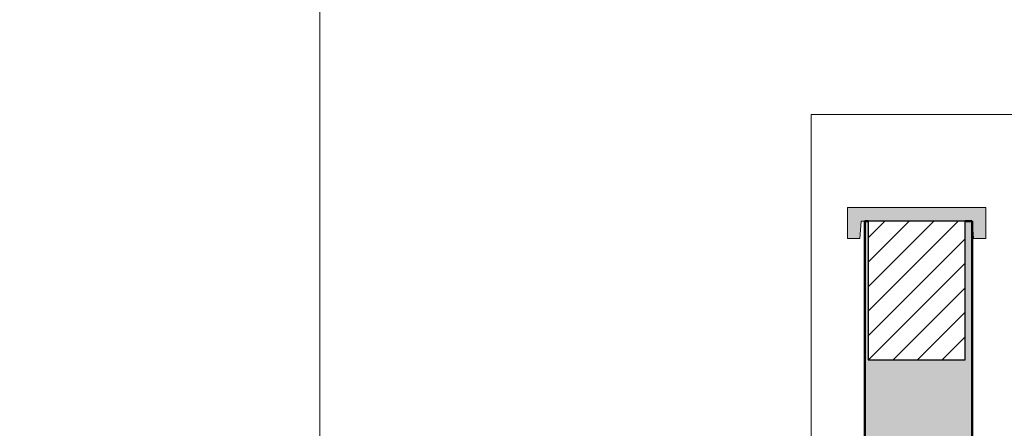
# Model space of a CAD drawing. Header units: metres. Extents: x 9.7 to 43.6, y -0.5 to 5.6.
# Tile 108 of 154: x 28.182 to 29.603, y 3.351 to 3.941. Entities that reach past the tile are written whole.
import ezdxf

# ---------------------------------------------------------------- set-up
doc = ezdxf.new("R2010")
doc.units = ezdxf.units.M
for name, color, linetype, lineweight in [('A-ANNO-DIMS', 7, 'Continuous', 9), ('A-ANNO-DIMS-50', 7, 'Continuous', 9), ('A-DETL-GENF', 7, 'Continuous', 5), ('A-ROOF', 7, 'Continuous', 5), ('G-ANNO-TEXT', 7, 'Continuous', 9), ('I-WALL', 7, 'Continuous', 5)]:
    doc.layers.add(name, color=color, linetype=linetype, lineweight=lineweight)
doc.layers.add('A-DETL', color=7, linetype='Continuous', lineweight=5, true_color=0x00a600)
doc.styles.add('Arial', font='arial.ttf', dxfattribs={"height": 0.075})
doc.dimstyles.new('Com_linha__ref__contínua__-_Cor_Vermelha_Arial_1_5mm_2', dxfattribs={"dimscale": 0.3048, "dimtxt": 0.076519, "dimasz": 0.328084, "dimexe": 0.246063, "dimexo": 0.246063, "dimgap": 0.024606, "dimtad": 1, "dimdec": 1, "dimlfac": 100, "dimrnd": 0.1, "dimdsep": 46, "dimtxsty": 'Arial', "dimblk1": 'OBLIQUE', "dimblk2": 'OBLIQUE', "dimsah": 1, "dimcen": 0.09, "dimdle": 0.246063, "dimazin": 0, "dimtfac": 1, "dimtdec": 4, "dimtix": 1, "dimtmove": 0, "dimatfit": 3, "dimfxl": 1, "dimtvp": 1, "dimtolj": 1, "dimtzin": 0, "dimarcsym": 2})

# ---------------------------------------------------------------- blocks, each defined once
blk = doc.blocks.new('RUFO_1_ - RUFO_1_-1923193-B')
at = {"layer": 'A-ROOF', "true_color": 0x8c8c8b}
blk.add_hatch(color=252, dxfattribs=at).paths.add_polyline_path([(-0.8258, 3.625), (-0.8236, 3.65), (-0.6636, 3.65), (-0.6614, 3.625), (-0.6436, 3.625), (-0.6436, 3.67), (-0.8436, 3.67), (-0.8436, 3.625)])
at = {"layer": 'A-ROOF', "lineweight": 15}
for p, q in [((-0.6436, 3.67), (-0.8436, 3.67)), ((-0.8436, 3.67), (-0.8436, 3.625)), ((-0.6436, 3.625), (-0.6436, 3.67)), ((-0.8258, 3.625), (-0.8236, 3.65)), ((-0.8236, 3.65), (-0.8136, 3.65)), ((-0.6736, 3.65), (-0.6636, 3.65)), ((-0.6636, 3.65), (-0.6614, 3.625)), ((-0.8436, 3.625), (-0.8258, 3.625)), ((-0.6614, 3.625), (-0.6436, 3.625))]:
    blk.add_line(p, q, dxfattribs=at)
blk = doc.blocks.new('DIMBLOCK38-B')
at = {"layer": 'A-ANNO-DIMS-50', "color": 242, "true_color": 0xbd2b2e, "transparency": 16777216}
for p, q in [((29.8792, 3.725), (29.8792, -0.135)), ((29.8792, 3.65), (29.8292, 3.7)), ((29.8792, 3.65), (29.6317, 3.65)), ((29.8792, 3.65), (29.9292, 3.6)), ((29.8792, 3.65), (29.9542, 3.65)), ((29.8792, -0.06), (29.8292, -0.01)), ((29.8792, -0.06), (29.8749, -0.06)), ((29.8792, -0.06), (29.9292, -0.11)), ((29.8792, -0.06), (29.9542, -0.06))]:
    blk.add_line(p, q, dxfattribs=at)
at = {"layer": 'A-ANNO-DIMS-50', "color": 0, "transparency": 16777216, "insert": (29.7743, 1.7085), "char_height": 0.075, "width": 0.207662, "attachment_point": 1, "rotation": 90, "line_spacing_factor": 0.941778, "style": 'Arial'}
blk.add_mtext('371', dxfattribs=at)
blk = doc.blocks.new('_Oblique')
at = {"color": 0, "linetype": 'ByBlock', "lineweight": -2}
blk.add_line((-0.5, -0.5), (0.5, 0.5), dxfattribs=at)
blk = doc.blocks.new('DIMBLOCK41-B')
at = {"layer": 'A-ANNO-DIMS-50', "color": 242, "true_color": 0xbd2b2e, "transparency": 16777216}
for p, q in [((29.7206, 3.725), (29.7206, 2.65)), ((29.7206, 3.65), (29.6706, 3.7)), ((29.7206, 3.65), (29.6317, 3.65)), ((29.7206, 3.65), (29.7706, 3.6)), ((29.7206, 3.65), (29.7956, 3.65)), ((29.7206, 2.65), (29.6706, 2.7)), ((29.7206, 2.65), (29.4717, 2.65)), ((29.7206, 2.65), (29.7706, 2.6)), ((29.7206, 2.65), (29.7956, 2.65))]:
    blk.add_line(p, q, dxfattribs=at)
at = {"layer": 'A-ANNO-DIMS-50', "color": 0, "transparency": 16777216, "insert": (29.6157, 3.0635), "char_height": 0.075, "width": 0.207662, "attachment_point": 1, "rotation": 90, "line_spacing_factor": 0.941778, "style": 'Arial'}
blk.add_mtext('100', dxfattribs=at)

msp = doc.modelspace()

# ---------------------------------------------------------------- hatches: boundary and pattern name
at = {"layer": 'A-DETL-GENF', "true_color": 0x464646}
h = msp.add_hatch(dxfattribs=at)
h.set_pattern_fill('FP_29', color=49, style=0, pattern_type=2)
h.set_pattern_definition([(45, (28.80433, 2.847), (-0.01767767, 0.01767767), [])])
h.paths.add_polyline_path([(22.6666, 2.35), (22.6666, 2.65), (22.5266, 2.65), (22.5266, 2.35), (22.6347, 2.35)])
h.paths.add_polyline_path([(29.4067, 2.35), (29.5467, 2.35), (29.5467, 2.65), (29.4067, 2.65), (29.4067, 2.6113)])
h.paths.add_polyline_path([(26.9867, 2.35), (26.9867, 2.65), (26.8466, 2.65), (26.8466, 2.35)])
h.paths.add_polyline_path([(25.1292, 2.35), (25.2266, 2.35), (25.2266, 2.65), (25.0866, 2.65), (25.0866, 2.35)])
h.paths.add_polyline_path([(29.5467, 3.45), (29.5467, 3.65), (29.4067, 3.65), (29.4067, 3.45)])
h.paths.add_polyline_path([(25.1062, 4.45), (25.2266, 4.45), (25.2266, 4.65), (25.0866, 4.65), (25.0866, 4.45)])
h.paths.add_polyline_path([(26.9866, 5.05), (26.9866, 5.25), (26.8466, 5.25), (26.8466, 5.05), (26.9193, 5.05)])
at = {"layer": 'I-WALL', "true_color": 0x7f7f7f}
msp.add_hatch(color=8, dxfattribs=at).paths.add_polyline_path([(29.4067, 2.65), (29.5567, 2.65), (29.5567, 3.65), (29.5467, 3.65), (29.5467, 3.45), (29.4067, 3.45), (29.4067, 3.65), (29.4017, 3.65), (29.4017, 2.65)])

# ---------------------------------------------------------------- linework, layer by layer
at = {"layer": 'A-DETL', "color": 7, "lineweight": 25}
for p, q in [((29.5467, 3.65), (29.4067, 3.65)), ((29.4067, 3.65), (29.4067, 3.45)), ((29.5467, 3.45), (29.5467, 3.65)), ((29.4067, 3.45), (29.5467, 3.45))]:
    msp.add_line(p, q, dxfattribs=at)
at = {"layer": 'G-ANNO-TEXT'}
for p, q in [((28.6152, 2.9985), (28.6152, 5.0601)), ((29.3242, 3.8039), (29.7221, 3.8039)), ((29.3242, 3.1848), (29.3242, 3.8039))]:
    msp.add_line(p, q, dxfattribs=at)
at = {"layer": 'I-WALL', "lineweight": 50}
for p, q in [((29.4017, 3.65), (29.4017, 2.65)), ((29.4067, 3.65), (29.4017, 3.65)), ((29.5567, 3.65), (29.5467, 3.65)), ((29.5567, -0.06), (29.5567, 3.65))]:
    msp.add_line(p, q, dxfattribs=at)

# ---------------------------------------------------------------- block references
at = {"layer": 'A-ROOF'}
msp.add_blockref('RUFO_1_ - RUFO_1_-1923193-B', (30.2203, 0), dxfattribs=at)

# ---------------------------------------------------------------- dimensions: what is measured, and where the dimension line sits
at = {"layer": 'A-ANNO-DIMS', "color": 242, "true_color": 0xbd2b2e}
for base, p2, override, picture, middle in [((29.7206, 2.65), (29.3967, 2.65), {"dimpost": '<>', "dimfxl": 1.012719}, 'DIMBLOCK41-B', (29.6748, 3.15)), ((29.8792, -0.06), (29.9499, -0.06), {"dimpost": '<>', "dimfxl": 3.730771}, 'DIMBLOCK38-B', (29.8333, 1.795))]:
    dim = msp.add_linear_dim(base=base, p1=(29.5567, 3.65), p2=p2, angle=90, dimstyle='Com_linha__ref__contínua__-_Cor_Vermelha_Arial_1_5mm_2', override=override, dxfattribs=at)
    dim.commit()
    dim.dimension.update_dxf_attribs({"geometry": picture, "text_midpoint": middle})

doc.saveas('drawing.dxf')
